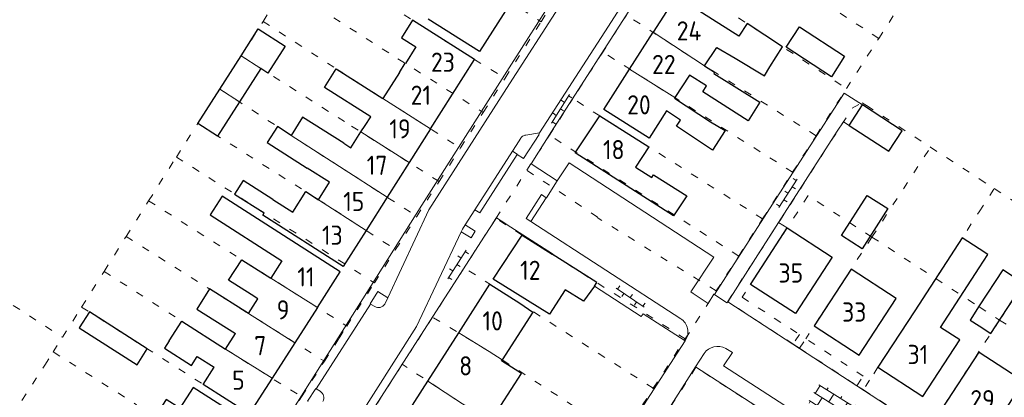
# Model space of a CAD drawing. Header units: metres. Extents: x 64961 to 73789, y 403835 to 410663.
# Tile 32 of 135: x 67875 to 68003, y 406292 to 406341. Entities that reach past the tile are written whole.
import ezdxf

# ---------------------------------------------------------------- set-up
doc = ezdxf.new("R2010")
doc.units = ezdxf.units.M
doc.linetypes.add('PERCEELGRENS', pattern=[2.5, 1, -1.5])
for name, color, linetype, lineweight in [('B-GEO-OG-GEBOUW_bijgebouw-G', 2, 'Continuous', 25), ('B-GEO-OG-GEBOUW_hoofdgebouw-G', 2, 'Continuous', 25), ('B-GEO-OG-GEBOUW_huisnr-T', 6, 'Continuous', 25), ('B-GEO-OG-GRENS_perceel-G', 253, 'PERCEELGRENS', 0), ('B-GEO-OG-SCHUTTING-G', 253, 'Continuous', 0), ('B-GEO-OG-STRAATNAAM-T', 7, 'Continuous', 35), ('B-GEO-OG-TUSSENMUUR-G', 253, 'Continuous', 0), ('B-GEO-OG-VERH_kntopen-G', 253, 'Continuous', 0), ('B-GEO-OG-VERH_knttegelpad-G', 253, 'Continuous', 0), ('B-GEO-OG-VERH_open-S', 253, 'Continuous', 0)]:
    doc.layers.add(name, color=color, linetype=linetype, lineweight=lineweight)
doc.styles.add('isocp', font='isocp.shx')

# ---------------------------------------------------------------- blocks, each defined once
blk = doc.blocks.new('S026')
at = {"color": 0}
for p, q in [((0, 0), (4.4, 0)), ((0.2, 0.5), (0.2, 0)), ((1.2, 0), (1.2, -0.5)), ((2.2, 0.5), (2.2, 0)), ((3.2, 0), (3.2, -0.5)), ((4.2, 0.5), (4.2, 0))]:
    blk.add_line(p, q, dxfattribs=at)
blk = doc.blocks.new('S024')
at = {"color": 0}
for p, q in [((1.25, 1.5), (1.25, 1.2)), ((3.35, 1.5), (3.35, 1.2)), ((5.45, 1.5), (5.45, 1.2)), ((0, 1.2), (6.7, 1.2)), ((0, 0), (6.7, 0)), ((0.2, 1.2), (0.2, 0)), ((1.25, 0), (1.25, -1.2)), ((2.3, 1.2), (2.3, 0)), ((3.35, 0), (3.35, -1.2)), ((4.4, 1.2), (4.4, 0)), ((5.45, 0), (5.45, -1.2)), ((6.5, 1.2), (6.5, 0)), ((0, -1.2), (6.7, -1.2)), ((0.2, -1.2), (0.2, -1.5)), ((2.3, -1.2), (2.3, -1.5)), ((4.4, -1.2), (4.4, -1.5)), ((6.5, -1.2), (6.5, -1.5))]:
    blk.add_line(p, q, dxfattribs=at)

msp = doc.modelspace()

# ---------------------------------------------------------------- linework, layer by layer
at = {"layer": 'B-GEO-OG-GEBOUW_bijgebouw-G'}
for points in [[(67903.763, 406336.784), (67906.008, 406340.29)], [(67906.008, 406340.29), (67909.513, 406338.045)], [(67974.835, 406337.895), (67976.555, 406340.576), (67982.446, 406336.721), (67980.738, 406334.038), (67974.835, 406337.895)], [(67909.513, 406338.045), (67907.269, 406334.539)], [(67900.989, 406332.452), (67903.763, 406336.784)], [(67906.339, 406335.135), (67903.554, 406330.786)], [(67907.269, 406334.539), (67906.339, 406335.135)], [(67898.122, 406327.974), (67900.989, 406332.452)], [(67903.554, 406330.786), (67900.698, 406326.325)], [(67983.017, 406327.717), (67984.759, 406330.401)], [(67983.017, 406327.717), (67988.217, 406324.341), (67989.954, 406327.016), (67986.041, 406329.557), (67984.759, 406330.401)], [(67900.698, 406326.325), (67898.122, 406327.974)], [(67982.032, 406313.346), (67985.363, 406318.575), (67988.062, 406316.856), (67984.731, 406311.627), (67982.032, 406313.346)], [(68001.516, 406300.571), (68005.767, 406307.111), (68003.05, 406308.877), (68000, 406304.183)], [(68000, 406304.183), (67998.8, 406302.336), (68000, 406301.556)], [(67883.992, 406303.384), (67882.665, 406301.298)], [(67891.545, 406298.58), (67883.992, 406303.384)], [(67882.665, 406301.298), (67890.218, 406296.495)], [(68000, 406301.556), (68001.516, 406300.571)], [(67890.218, 406296.495), (67891.545, 406298.58)]]:
    msp.add_lwpolyline(points, dxfattribs=at)
at = {"layer": 'B-GEO-OG-GEBOUW_hoofdgebouw-G'}
for points in [[(67938.929, 406343.747), (67934.87, 406337.328), (67928.164, 406341.569)], [(67972.715, 406335.341), (67974.358, 406337.967), (67969.735, 406340.986), (67968.664, 406339.345), (67960.468, 406344.545), (67957.471, 406339.848)], [(67928.457, 406327.272), (67934.191, 406336.321), (67926.128, 406341.43), (67924.676, 406339.139), (67926.555, 406337.949), (67925.187, 406335.79), (67925.153, 406335.811)], [(67954.421, 406335.066), (67957.471, 406339.848)], [(67964.164, 406335.499), (67965.772, 406337.888), (67968.166, 406336.458)], [(67924.404, 406334.629), (67925.153, 406335.811)], [(67968.166, 406336.458), (67971.986, 406334.176), (67972.715, 406335.341)], [(67919.948, 406327.692), (67920.677, 406328.843), (67914.643, 406332.667), (67916.176, 406335.086), (67922.253, 406331.234)], [(67924.404, 406334.629), (67922.253, 406331.234)], [(67960.317, 406331.33), (67960.279, 406331.271), (67964.953, 406328.177), (67966.883, 406327.042), (67965.202, 406324.504), (67960.517, 406327.595), (67961.04, 406328.388), (67959.219, 406329.601), (67956.949, 406326.028), (67951.06, 406329.798), (67954.421, 406335.066)], [(67964.164, 406335.499), (67965.504, 406334.66), (67965.397, 406334.491), (67971.381, 406330.738), (67969.882, 406328.328), (67963.953, 406332.095), (67964.44, 406332.862), (67962.211, 406334.267), (67960.317, 406331.33)], [(67917.16, 406325.391), (67911.793, 406328.792), (67910.285, 406326.413)], [(67947.321, 406324.136), (67950.519, 406328.949), (67956.902, 406324.91), (67955.177, 406322.276), (67957.317, 406320.925), (67957.55, 406321.286), (67961.861, 406318.512), (67960.157, 406315.905), (67947.321, 406324.136)], [(67910.285, 406326.413), (67908.499, 406327.573), (67907.164, 406325.466), (67912.391, 406322.153)], [(67918.721, 406325.813), (67919.4, 406326.852)], [(67919.4, 406326.852), (67919.948, 406327.692)], [(67928.457, 406327.272), (67925.666, 406322.868)], [(67917.16, 406325.391), (67918.083, 406324.806), (67918.721, 406325.813)], [(67925.666, 406322.868), (67922.804, 406318.353)], [(67913.875, 406318.025), (67915.316, 406320.299), (67912.391, 406322.153)], [(67907.905, 406318.066), (67904.042, 406320.515), (67902.93, 406318.759), (67906.79, 406316.306)], [(67907.905, 406318.066), (67910.503, 406316.419), (67912.196, 406319.09), (67913.875, 406318.025)], [(67913.718, 406303.965), (67916.698, 406308.617), (67901.295, 406318.482), (67899.743, 406316.058), (67909.099, 406310.066), (67907.649, 406307.803)], [(67922.804, 406318.353), (67920.059, 406314.02)], [(67920.059, 406314.02), (67917.09, 406309.335), (67906.589, 406315.989), (67906.79, 406316.306)], [(67974.962, 406314.361), (67980.84, 406310.543), (67976.05, 406303.166), (67970.181, 406306.985), (67974.962, 406314.361)], [(67949.819, 406306.743), (67948.404, 406304.795), (67946.026, 406306.293), (67943.981, 406303.106), (67936.649, 406307.684), (67940.4, 406313.416), (67944.322, 406310.926)], [(68000, 406311.618), (67997.783, 406313.052), (67991.601, 406303.545)], [(68000, 406309.14), (68001.134, 406310.885), (68000, 406311.618)], [(67905.079, 406305.661), (67902.143, 406307.539), (67903.849, 406310.205), (67907.649, 406307.803)], [(67949.819, 406306.743), (67950.163, 406307.217), (67944.322, 406310.926)], [(67978.48, 406301.576), (67984.34, 406297.759), (67989.156, 406305.136), (67983.285, 406308.954), (67978.48, 406301.576)], [(67991.601, 406303.545), (67986.786, 406296.167), (67992.659, 406292.344), (67997.466, 406299.733), (67994.95, 406301.367), (68000, 406309.14)], [(67904.729, 406303.191), (67899.651, 406306.387), (67898.001, 406303.765), (67903.058, 406300.582)], [(67932.137, 406300.648), (67936.21, 406307.012), (67940.114, 406304.524), (67941.802, 406303.38), (67937.795, 406297.145)], [(67904.729, 406303.191), (67905.953, 406305.102), (67905.079, 406305.661)], [(67913.718, 406303.965), (67910.783, 406299.382)], [(67894.414, 406299.637), (67896.042, 406302.178), (67901.742, 406298.528)], [(67894.414, 406299.637), (67893.784, 406298.654), (67897.299, 406296.401), (67898.065, 406297.597), (67900.28, 406296.178)], [(67901.742, 406298.528), (67903.058, 406300.582)], [(67928.119, 406294.367), (67932.137, 406300.648)], [(67910.783, 406299.382), (67907.808, 406294.738)], [(67936.293, 406289.112), (67940.31, 406295.362), (67937.723, 406297.033), (67937.795, 406297.145)], [(68000, 406298.086), (67999.921, 406298.137), (67995.106, 406290.751)], [(68000, 406287.566), (68000.972, 406286.933), (68005.786, 406294.324), (68000, 406298.086)], [(67907.808, 406294.738), (67904.837, 406290.099), (67898.845, 406293.937), (67900.28, 406296.178)], [(67899.201, 406281.334), (67904.261, 406289.239), (67897.523, 406293.553), (67895.794, 406290.851), (67894.01, 406291.993), (67892.574, 406289.749), (67895.612, 406287.804), (67893.735, 406284.871)], [(67924.714, 406289.046), (67928.119, 406294.367)]]:
    msp.add_lwpolyline(points, dxfattribs=at)
at = {"layer": 'B-GEO-OG-GRENS_perceel-G'}
for points in [[(67917.111, 406357.622), (67942.883, 406341.233)], [(67986.889, 406339.046), (67962.342, 406355.147)], [(67912.371, 406350.226), (67926.128, 406341.43), (67934.191, 406336.321), (67938.191, 406333.882)], [(67958.137, 406348.56), (67982.691, 406332.525)], [(67942.883, 406341.233), (67945.688, 406345.627), (67946.951, 406347.602)], [(67906.636, 406341.27), (67909.53, 406345.79)], [(67909.53, 406345.79), (67924.213, 406336.407), (67935.333, 406329.404)], [(67986.889, 406339.046), (67990.894, 406345.267)], [(67954.006, 406342.103), (67950.922, 406337.283)], [(67978.727, 406326.366), (67964.164, 406335.499), (67954.006, 406342.103)], [(67903.763, 406336.784), (67906.636, 406341.27)], [(67906.636, 406341.27), (67916.176, 406335.086), (67922.253, 406331.234), (67932.374, 406324.768)], [(67938.191, 406333.882), (67942.883, 406341.233)], [(67982.691, 406332.525), (67986.889, 406339.046)], [(67950.922, 406337.283), (67947.033, 406331.206)], [(67975.661, 406321.603), (67950.922, 406337.283)], [(67900.989, 406332.452), (67903.763, 406336.784)], [(67903.763, 406336.784), (67918.18, 406327.628), (67929.574, 406320.382)], [(67935.333, 406329.404), (67938.191, 406333.882)], [(67898.122, 406327.974), (67900.989, 406332.452)], [(67900.989, 406332.452), (67913.689, 406324.202), (67916.615, 406322.349), (67926.682, 406315.849)], [(67978.727, 406326.366), (67982.691, 406332.525)], [(67943.965, 406326.438), (67947.033, 406331.206)], [(67971.754, 406315.524), (67950.519, 406328.949), (67947.033, 406331.206)], [(67983.437, 406329.961), (67984.727, 406330.673), (67985.314, 406330.291)], [(67932.374, 406324.768), (67935.333, 406329.404)], [(67967.217, 406304.744), (67983.437, 406329.961)], [(67985.314, 406330.291), (67993.596, 406324.908)], [(67895.332, 406323.588), (67896.642, 406325.662), (67898.122, 406327.974)], [(67898.122, 406327.974), (67913.875, 406318.025), (67923.919, 406311.521)], [(67941.019, 406321.859), (67943.965, 406326.438)], [(67968.644, 406310.683), (67960.241, 406316.034), (67943.965, 406326.438)], [(67975.661, 406321.603), (67978.727, 406326.366)], [(67929.574, 406320.382), (67932.374, 406324.768)], [(67986.009, 406313.144), (67993.645, 406324.875)], [(67993.596, 406324.908), (67993.645, 406324.875)], [(67993.645, 406324.875), (68000, 406320.744)], [(67891.721, 406317.871), (67895.332, 406323.588)], [(67895.332, 406323.588), (67921.149, 406307.181)], [(67936.994, 406315.593), (67941.019, 406321.859)], [(67965.712, 406306.131), (67950.184, 406315.688), (67950.233, 406315.763), (67941.019, 406321.859)], [(67971.754, 406315.524), (67975.661, 406321.603)], [(67926.682, 406315.849), (67929.574, 406320.382)], [(68000, 406320.744), (68001.957, 406319.472)], [(68000, 406316.462), (68001.957, 406319.472)], [(68001.957, 406319.472), (68010.302, 406314.048)], [(67888.787, 406313.224), (67891.721, 406317.871)], [(67891.721, 406317.871), (67917.551, 406301.544)], [(67977.692, 406318.552), (67969.092, 406305.307), (67976.552, 406300.445), (67975.732, 406299.19)], [(67986.009, 406313.144), (67977.692, 406318.552)], [(67994.326, 406307.736), (68000, 406316.462)], [(67923.919, 406311.521), (67926.682, 406315.849)], [(67936.994, 406315.593), (67932.856, 406309.155)], [(67961.665, 406299.887), (67940.4, 406313.416), (67936.994, 406315.593)], [(67968.644, 406310.683), (67971.754, 406315.524)], [(68002.654, 406302.323), (68010.302, 406314.048)], [(67885.919, 406308.683), (67888.787, 406313.224)], [(67888.787, 406313.224), (67914.624, 406296.963)], [(67986.009, 406313.144), (67977.388, 406299.9)], [(67986.009, 406313.144), (67994.326, 406307.736)], [(67921.149, 406307.181), (67923.919, 406311.521)], [(67965.712, 406306.131), (67968.644, 406310.683)], [(67882.979, 406304.028), (67885.919, 406308.683)], [(67885.919, 406308.683), (67896.042, 406302.178), (67901.742, 406298.528), (67911.661, 406292.33)], [(67932.856, 406309.155), (67928.723, 406302.711)], [(67957.502, 406293.436), (67932.856, 406309.155)], [(67994.326, 406307.736), (67991.601, 406303.545), (67986.786, 406296.167), (67985.7, 406294.486)], [(67994.326, 406307.736), (68000, 406304.048)], [(67917.551, 406301.544), (67921.149, 406307.181)], [(67961.665, 406299.887), (67965.712, 406306.131)], [(67874.08, 406304.232), (67880.486, 406300.08)], [(67880.486, 406300.08), (67882.979, 406304.028)], [(67882.979, 406304.028), (67898.845, 406293.937), (67908.666, 406287.646)], [(67975.732, 406299.19), (67967.217, 406304.744)], [(68000, 406304.048), (68002.654, 406302.323)], [(67928.723, 406302.711), (67924.775, 406296.558)], [(67953.406, 406287.053), (67938.157, 406296.907), (67936.114, 406298.248), (67928.723, 406302.711)], [(68002.654, 406302.323), (68000, 406298.254)], [(68002.654, 406302.323), (68010.964, 406296.919)], [(67914.624, 406296.963), (67916.558, 406299.989), (67917.551, 406301.544)], [(67879.281, 406298.173), (67880.486, 406300.08)], [(67957.502, 406293.436), (67961.665, 406299.887)], [(67976.569, 406298.644), (67977.388, 406299.9)], [(67984.047, 406293.774), (67984.866, 406295.029), (67977.388, 406299.9)], [(67975.732, 406299.19), (67976.569, 406298.644)], [(67976.569, 406298.644), (67984.047, 406293.774)], [(67866.225, 406277.748), (67871.669, 406286.43), (67872.466, 406287.675), (67878.19, 406296.446), (67879.281, 406298.173)], [(67879.281, 406298.173), (67890.133, 406291.296)], [(68000, 406298.254), (67995.106, 406290.751), (67994.02, 406289.07)], [(67911.661, 406292.33), (67914.624, 406296.963)], [(67924.775, 406296.558), (67921.35, 406291.218)], [(67949.373, 406280.772), (67933.763, 406290.664), (67924.775, 406296.558)], [(67971.207, 406290.9), (67963.059, 406296.168), (67953.211, 406280.872)], [(67953.406, 406287.053), (67957.502, 406293.436)], [(67984.886, 406293.228), (67984.047, 406293.774)], [(67985.7, 406294.486), (67984.886, 406293.228)], [(67984.886, 406293.228), (67992.367, 406288.358)], [(67908.666, 406287.646), (67911.661, 406292.33)]]:
    msp.add_lwpolyline(points, dxfattribs=at)
at = {"layer": 'B-GEO-OG-SCHUTTING-G'}
for points in [[(67973.847, 406315.066), (67981.493, 406326.961), (67982.291, 406328.189), (67983.017, 406327.717)], [(67973.847, 406315.066), (67974.962, 406314.361)]]:
    msp.add_lwpolyline(points, dxfattribs=at)
at = {"layer": 'B-GEO-OG-TUSSENMUUR-G'}
for points in [[(67964.164, 406335.499), (67957.471, 406339.848)], [(67903.763, 406336.784), (67906.339, 406335.135)], [(67960.317, 406331.33), (67954.421, 406335.066)], [(67900.989, 406332.452), (67903.554, 406330.786)], [(67922.253, 406331.234), (67928.457, 406327.272)], [(67919.4, 406326.852), (67925.666, 406322.868)], [(67916.615, 406322.349), (67910.285, 406326.413)], [(67916.615, 406322.349), (67922.804, 406318.353)], [(67913.875, 406318.025), (67920.059, 406314.02)], [(67907.649, 406307.803), (67913.718, 406303.965)], [(67904.729, 406303.191), (67910.783, 406299.382)], [(67932.137, 406300.648), (67936.114, 406298.248), (67937.795, 406297.145)], [(67901.742, 406298.528), (67907.808, 406294.738)], [(67936.293, 406289.112), (67933.818, 406290.747), (67933.763, 406290.664), (67928.119, 406294.367)]]:
    msp.add_lwpolyline(points, dxfattribs=at)
at = {"layer": 'B-GEO-OG-VERH_kntopen-G'}
for points in [[(67977.543, 406390.927), (67976.827, 406389.819), (67974.589, 406386.317), (67968.533, 406379.524), (67961.262, 406368.198), (67948.943, 406348.964), (67939.648, 406334.485), (67938.774, 406333.145), (67928.251, 406316.72), (67922.914, 406305.244)], [(67927.344, 406317.297), (67937.797, 406333.771), (67938.713, 406335.227), (67950.775, 406354.215), (67967.306, 406380.323)], [(67941.563, 406322.684), (67944.233, 406326.931), (67955.422, 406344.333), (67965.1, 406359.417), (67975.224, 406375.231)], [(67973.46, 406374.612), (67964.055, 406359.945), (67962.62, 406360.853), (67961.536, 406359.157), (67962.951, 406358.256), (67951.174, 406339.927), (67942.678, 406326.734)], [(67942.678, 406326.734), (67942.583, 406326.532), (67942.62, 406326.51), (67940.597, 406323.377)], [(67942.678, 406326.734), (67940.887, 406326.456)], [(67939.136, 406324.35), (67939.612, 406325.08), (67940.216, 406326.03), (67940.281, 406326.121), (67940.357, 406326.203)], [(67934.252, 406316.711), (67939.136, 406324.35)], [(67965.465, 406305.645), (67965.389, 406305.694), (67964.649, 406304.505), (67962.692, 406305.778), (67962.4, 406306), (67965.4, 406310.54), (67946.52, 406322.847), (67944.993, 406320.484)], [(67944.993, 406320.484), (67943.566, 406318.276)], [(67941.557, 406315.163), (67943.547, 406318.289)], [(67934.252, 406316.711), (67932.989, 406314.737)], [(67934.252, 406316.711), (67934.887, 406316.324)], [(67935.504, 406313.272), (67937.045, 406315.642), (67938.172, 406314.945)], [(67961.08, 406302.5), (67941.557, 406315.163)], [(67932.47, 406313.836), (67926.637, 406301.503), (67912.456, 406279.187)], [(67932.989, 406314.737), (67932.632, 406314.178), (67932.47, 406313.836)], [(67932.989, 406314.737), (67934.274, 406313.92)], [(67938.33, 406314.846), (67944.353, 406310.974), (67944.322, 406310.926)], [(67920.686, 406306.729), (67904.992, 406281.943)], [(67920.647, 406304.414), (67920.584, 406304.453), (67921.594, 406306.072)], [(67949.819, 406306.743), (67955.93, 406302.78), (67956.18, 406303.15), (67961.643, 406299.611)], [(67922.914, 406305.244), (67922.562, 406304.488), (67922.518, 406304.411)], [(67967.203, 406304.69), (67967.11, 406304.582), (67965.465, 406305.645)], [(67913.577, 406293.376), (67920.647, 406304.414)], [(67920.647, 406304.414), (67921.193, 406304.077)], [(68000, 406283.358), (67967.203, 406304.69)], [(67912.047, 406276.705), (67927.605, 406300.975)], [(67961.643, 406299.611), (67961.7, 406299.7)], [(67960.62, 406298.01), (67961.643, 406299.611)], [(68000, 406274.811), (67966.67, 406296.35), (67967.81, 406298.09), (67966.94, 406298.64)], [(67945.467, 406274.482), (67960.62, 406298.01)], [(67962.99, 406296.21), (67964.14, 406297.99)], [(67962.99, 406296.21), (67956.758, 406286.376), (67947.511, 406272.149)], [(67962.99, 406296.21), (68000, 406272.308)], [(67912.499, 406291.699), (67912.43, 406291.743), (67913.516, 406293.416), (67913.577, 406293.376)], [(67914.063, 406293.061), (67913.577, 406293.376)]]:
    msp.add_lwpolyline(points, dxfattribs=at)
for points in [[(67940.887, 406326.456, 0.1599554), (67940.357, 406326.203)], [(67921.193, 406304.077, 0.3980063), (67922.515, 406304.407)], [(67961.7, 406299.7, 0.4199699), (67961.08, 406302.5)], [(67966.94, 406298.64, 0.3814342), (67964.14, 406297.99)], [(67914.417, 406291.713, 0.4093205), (67914.063, 406293.061)]]:
    msp.add_lwpolyline(points, format="xyb", dxfattribs=at)
at = {"layer": 'B-GEO-OG-VERH_knttegelpad-G'}
for points in [[(67965.465, 406305.645), (67972.651, 406316.824), (67982.393, 406331.926), (67984.759, 406330.401)], [(67939.758, 406323.917), (67939.78, 406323.951), (67939.136, 406324.35)], [(67934.887, 406316.324), (67939.758, 406323.917)], [(67939.758, 406323.917), (67940.597, 406323.377)], [(67944.993, 406320.484), (67941.563, 406322.684)], [(67941.557, 406315.163), (67940.936, 406315.559), (67942.915, 406318.706), (67943.547, 406318.289)], [(67943.547, 406318.289), (67943.566, 406318.276)], [(67920.686, 406306.729), (67927.344, 406317.297)], [(67973.847, 406315.066), (67967.203, 406304.69)], [(67934.274, 406313.92), (67933.754, 406313.052), (67932.47, 406313.836)], [(67938.172, 406314.945), (67938.33, 406314.846)], [(67935.504, 406313.272), (67927.605, 406300.975)], [(67921.594, 406306.072), (67922.914, 406305.244)]]:
    msp.add_lwpolyline(points, dxfattribs=at)

# ---------------------------------------------------------------- block references
at = {"layer": 'B-GEO-OG-VERH_open-S'}
for name, p, rotation in [('S026', (67946.561, 406331.732), 237.8671041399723), ('S026', (67973.867, 406317.01), 57.16835106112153), ('S026', (67933.091, 406311.423), 237.2957742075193), ('S026', (67952.676, 406306.485), 326.0079602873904), ('S024', (67978.44, 406292.872), 327.9156384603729)]:
    msp.add_blockref(name, p, dxfattribs=dict(at, rotation=rotation))

# ---------------------------------------------------------------- texts
at = {"layer": 'B-GEO-OG-GEBOUW_huisnr-T', "style": 'isocp'}
for s, p in [('24', (67960.559, 406338.788)), ('23', (67928.525, 406334.704)), ('22', (67957.347, 406334.408)), ('21', (67925.876, 406330.4)), ('20', (67954.097, 406329.146)), ('19', (67923.095, 406326.012)), ('18', (67950.935, 406323.306)), ('17', (67920.151, 406321.254)), ('15', (67917.075, 406316.545)), ('13', (67914.313, 406312.145)), ('12', (67940.145, 406307.569)), ('11', (67911.105, 406306.713)), ('35', (67973.826, 406307.216)), ('9', (67908.414, 406302.411)), ('10', (67935.233, 406300.971)), ('33', (67982.115, 406302.124)), ('7', (67905.484, 406297.739)), ('31', (67990.645, 406296.592)), ('8', (67932.199, 406295.11)), ('5', (67902.605, 406293.244)), ('29', (67998.825, 406290.701))]:
    msp.add_text(s, height=2.5, dxfattribs=at).set_placement(p)
at = {"layer": 'B-GEO-OG-STRAATNAAM-T', "style": 'isocp'}
msp.add_text('Noordweg', height=2.5, rotation=57.37496, dxfattribs=at).set_placement((67909.607, 406278.953))

doc.saveas('drawing.dxf')
